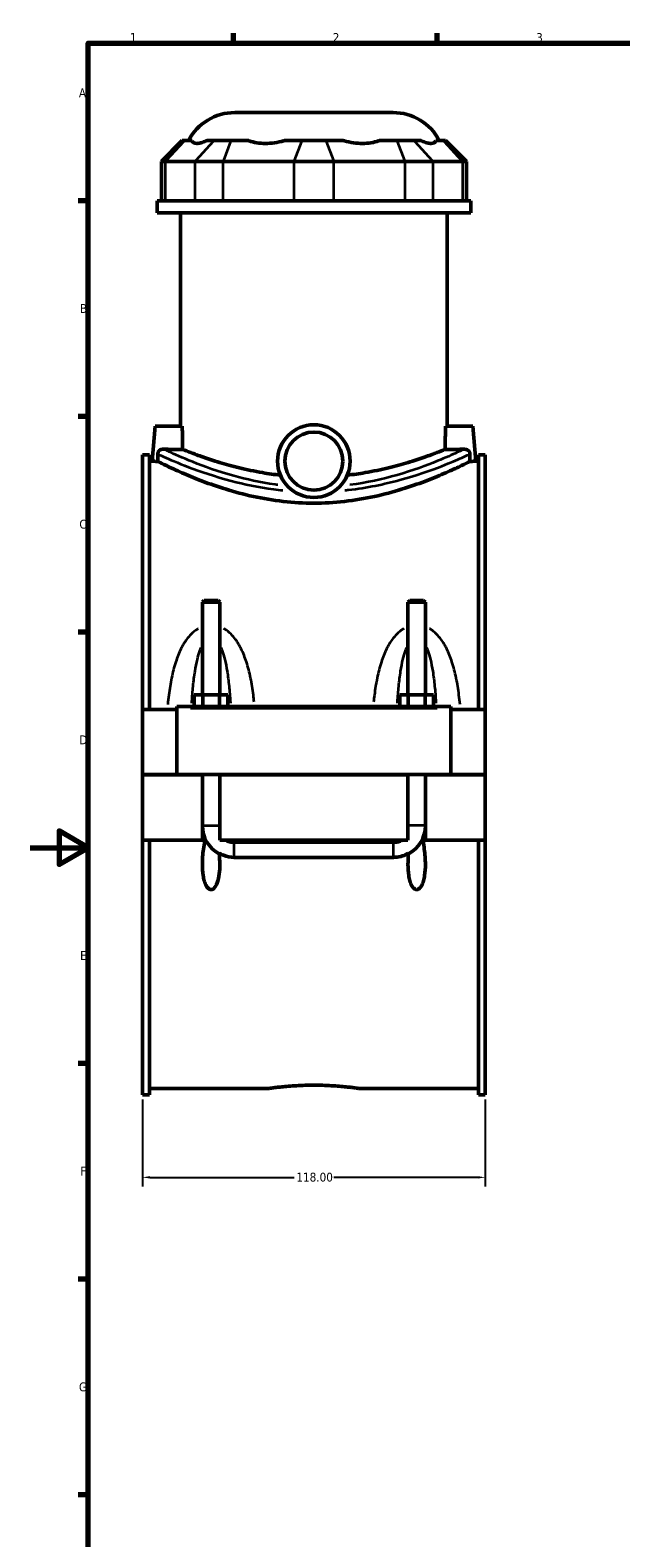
# Model space of a CAD drawing. Header units: millimetres. Extents: x 0 to 898, y -421 to 1001.
# Tile 3 of 6: x 0 to 203, y 59 to 578. Entities that reach past the tile are written whole.
import ezdxf

# ---------------------------------------------------------------- set-up
doc = ezdxf.new("R2010")
doc.units = ezdxf.units.MM
for name, color, linetype, lineweight in [('Border (ANSI)', 7, 'Continuous', 70), ('Dimension (ANSI)', 7, 'Continuous', 25), ('Visible (ANSI)', 7, 'Continuous', 50), ('Visible Narrow (ANSI)', 7, 'Continuous', 35)]:
    doc.layers.add(name, color=color, linetype=linetype, lineweight=lineweight)
doc.styles.add('Note Text (ANSI)', font='tahoma.ttf')
doc.dimstyles.new('Default - mm (ANSI)', dxfattribs={"dimtxt": 3.048, "dimasz": 2.5, "dimexe": 3.175, "dimexo": 1.6002, "dimgap": 0.8, "dimtad": 0, "dimtoh": 1, "dimrnd": 1e-08, "dimzin": 4, "dimdsep": 46, "dimtxsty": 'Note Text (ANSI)', "dimcen": 0.09, "dimdle": 10, "dimclrd": 256, "dimclre": 256, "dimclrt": 256, "dimadec": 1, "dimazin": 1, "dimtfac": 1, "dimtofl": 0, "dimtmove": 0, "dimatfit": 3, "dimfxl": 1, "dimtolj": 1, "dimtzin": 4, "dimlwd": -1, "dimlwe": -1, "dimarcsym": 0})

# ---------------------------------------------------------------- blocks, each defined once
blk = doc.blocks.new('Borders Default Border')
at = {"layer": 'Border (ANSI)'}
for p, q in [((70.08, 574), (70.08, 577.45)), ((140.17, 574), (140.17, 577.45)), ((20, 519.75), (16.55, 519.75)), ((20, 445.5), (16.55, 445.5)), ((20, 371.25), (16.55, 371.25)), ((20, 222.75), (16.55, 222.75)), ((20, 148.5), (16.55, 148.5)), ((20, 74.25), (16.55, 74.25))]:
    blk.add_line(p, q, dxfattribs=at)
at = {"layer": 'Border (ANSI)', "flags": 128}
for points in [[(20, 20), (20, 574), (821, 574), (821, 20), (20, 20)], [(0, 297), (20, 297), (10, 302.77), (10, 291.23), (20, 297)]]:
    blk.add_lwpolyline(points, dxfattribs=at)
at = {"layer": 'Border (ANSI)', "color": 230, "true_color": 0xff0080, "char_height": 3.05, "attachment_point": 7, "style": 'Note Text (ANSI)'}
for s, insert in [('1', (34.35, 574.4)), ('2', (104.2, 574.4)), ('3', (174.26, 574.34)), ('A', (16.78, 555.35)), ('B', (17.15, 481.1)), ('C', (16.95, 406.8)), ('D', (16.96, 332.6)), ('E', (17.21, 258.35)), ('F', (17.29, 184.1)), ('G', (16.81, 109.79))]:
    blk.add_mtext(s, dxfattribs=dict(at, insert=insert))
blk = doc.blocks.new('*D8')
at = {"layer": 'Defpoints', "color": 0, "transparency": 16777216}
for p in [(38.72, 211.93), (156.72, 211.93), (156.72, 183.5)]:
    blk.add_point(p, dxfattribs=at)
at = {"layer": 'Dimension (ANSI)', "transparency": 16777216}
for p, q in [((38.72, 210.33), (38.72, 180.33)), ((156.72, 210.33), (156.72, 180.33)), ((41.22, 183.5), (90.88, 183.5)), ((154.22, 183.5), (104.56, 183.5))]:
    blk.add_line(p, q, dxfattribs=at)
for points in [[(41.22, 183.92), (41.22, 183.09), (38.72, 183.5)], [(154.22, 183.92), (154.22, 183.09), (156.72, 183.5)]]:
    blk.add_solid(points, dxfattribs=at)
at = {"layer": 'Dimension (ANSI)', "color": 230, "true_color": 0xff0080, "transparency": 16777216, "insert": (91.68, 185.1), "char_height": 3.048, "attachment_point": 1, "style": 'Note Text (ANSI)'}
blk.add_mtext('\\A1;118.00', dxfattribs=at)

msp = doc.modelspace()

# ---------------------------------------------------------------- linework, layer by layer
at = {"layer": 'Visible (ANSI)'}
for p, q in [((70.467, 550.087), (124.964, 550.087)), ((52.398, 540.427), (45.198, 533.227)), ((52.398, 540.427), (53.22, 540.427)), ((55.741, 540.427), (53.22, 540.427)), ((63.33, 540.427), (60.809, 540.427)), ((63.33, 540.427), (69.175, 540.427)), ((75.261, 540.427), (69.175, 540.427)), ((93.582, 540.427), (87.496, 540.427)), ((93.582, 540.427), (101.848, 540.427)), ((107.934, 540.427), (101.848, 540.427)), ((126.255, 540.427), (120.17, 540.427)), ((126.255, 540.427), (132.1, 540.427)), ((134.621, 540.427), (132.1, 540.427)), ((142.21, 540.427), (139.689, 540.427)), ((142.21, 540.427), (143.032, 540.427)), ((143.032, 540.427), (150.232, 533.227)), ((46.569, 533.227), (45.198, 533.227)), ((45.198, 533.227), (45.198, 519.727)), ((46.569, 533.227), (56.678, 533.227)), ((66.42, 533.227), (56.678, 533.227)), ((66.42, 533.227), (90.827, 533.227)), ((104.604, 533.227), (90.827, 533.227)), ((104.604, 533.227), (129.011, 533.227)), ((138.752, 533.227), (129.011, 533.227)), ((138.752, 533.227), (148.862, 533.227)), ((150.232, 533.227), (148.862, 533.227)), ((150.232, 533.227), (150.232, 519.727)), ((151.715, 519.727), (43.715, 519.727)), ((43.715, 515.587), (43.715, 519.727)), ((151.715, 515.587), (151.715, 519.727)), ((151.715, 515.587), (43.715, 515.587)), ((51.815, 442.087), (51.815, 515.587)), ((143.615, 442.087), (143.615, 515.587)), ((43.015, 442.087), (41.965, 430.087)), ((52.393, 442.087), (43.015, 442.087)), ((143.037, 442.087), (152.415, 442.087)), ((152.415, 442.087), (153.465, 430.087)), ((38.715, 432.247), (38.715, 344.587)), ((38.715, 432.247), (41.075, 432.247)), ((41.075, 344.587), (41.075, 432.247)), ((154.355, 344.587), (154.355, 432.247)), ((154.355, 432.247), (156.715, 432.247)), ((156.715, 432.247), (156.715, 344.587)), ((41.965, 430.087), (41.075, 430.087)), ((154.355, 430.087), (153.465, 430.087)), ((59.915, 382.137), (59.315, 381.537)), ((59.315, 381.537), (59.315, 349.587)), ((65.315, 381.537), (59.315, 381.537)), ((59.915, 382.137), (64.715, 382.137)), ((64.715, 382.137), (65.315, 381.537)), ((65.315, 381.537), (65.315, 349.587)), ((130.715, 382.137), (130.115, 381.537)), ((130.115, 349.587), (130.115, 381.537)), ((136.115, 381.537), (130.115, 381.537)), ((130.715, 382.137), (135.515, 382.137)), ((135.515, 382.137), (136.115, 381.537)), ((136.115, 349.587), (136.115, 381.537)), ((56.542, 345.587), (56.542, 349.587)), ((56.542, 349.587), (59.429, 349.587)), ((59.429, 345.587), (59.429, 349.587)), ((59.429, 349.587), (65.202, 349.587)), ((65.202, 345.587), (65.202, 349.587)), ((65.202, 349.587), (68.089, 349.587)), ((68.089, 345.587), (68.089, 349.587)), ((127.342, 349.587), (130.229, 349.587)), ((127.342, 345.587), (127.342, 349.587)), ((130.229, 345.587), (130.229, 349.587)), ((130.229, 349.587), (136.002, 349.587)), ((136.002, 345.587), (136.002, 349.587)), ((136.002, 349.587), (138.889, 349.587)), ((138.889, 345.587), (138.889, 349.587)), ((50.515, 344.587), (38.715, 344.587)), ((38.715, 322.137), (38.715, 344.587)), ((50.515, 345.087), (50.515, 345.587)), ((144.915, 345.587), (50.515, 345.587)), ((50.515, 322.137), (50.515, 345.087)), ((144.915, 345.587), (144.915, 345.087)), ((144.915, 345.087), (144.915, 322.137)), ((156.715, 344.587), (144.915, 344.587)), ((156.715, 344.587), (156.715, 322.137)), ((38.715, 322.137), (50.515, 322.137)), ((38.715, 299.587), (38.715, 322.037)), ((59.315, 322.037), (38.715, 322.037)), ((144.915, 322.137), (50.515, 322.137)), ((59.315, 322.137), (59.315, 322.037)), ((59.315, 299.587), (59.315, 322.037)), ((65.315, 322.137), (65.315, 322.037)), ((65.315, 322.037), (65.315, 299.587)), ((130.115, 322.037), (65.315, 322.037)), ((130.115, 322.037), (130.115, 322.137)), ((130.115, 299.587), (130.115, 322.037)), ((136.115, 322.037), (136.115, 322.137)), ((136.115, 322.037), (136.115, 299.587)), ((156.715, 322.037), (136.115, 322.037)), ((144.915, 322.137), (156.715, 322.137)), ((156.715, 322.037), (156.715, 299.587)), ((59.315, 299.587), (38.715, 299.587)), ((38.715, 299.587), (38.715, 211.927)), ((41.075, 211.927), (41.075, 299.587)), ((60.203, 299.587), (59.315, 299.587)), ((60.517, 299.587), (60.203, 299.587)), ((130.115, 299.587), (65.315, 299.587)), ((70.315, 298.85), (125.115, 298.85)), ((135.228, 299.587), (134.913, 299.587)), ((136.115, 299.587), (135.228, 299.587)), ((156.715, 299.587), (136.115, 299.587)), ((154.355, 211.927), (154.355, 299.587)), ((156.715, 299.587), (156.715, 211.927)), ((125.115, 293.669), (70.315, 293.669)), ((82.035, 214.087), (41.075, 214.087)), ((154.355, 214.087), (113.395, 214.087)), ((38.715, 211.927), (41.075, 211.927)), ((154.355, 211.927), (156.715, 211.927))]:
    msp.add_line(p, q, dxfattribs=at)
for radius in [12.5, 10]:
    msp.add_circle((97.715, 430.087), radius, dxfattribs=at)
for centre, radius, start, end in [((70.467, 532.087), 18, 90, 152.39759), ((124.964, 532.087), 18, 27.60241, 90), ((70.315, 304.587), 11, 180, 241.91985), ((125.115, 304.587), 11, 298.08015, 0)]:
    msp.add_arc(centre, radius, start, end, dxfattribs=at)
for points, knots in [([(55.741, 540.427), (55.747, 540.404), (55.753, 540.381), (55.847, 540.061), (56.037, 539.819), (56.596, 539.507), (56.964, 539.437), (57.36, 539.437), (57.757, 539.437), (58.255, 539.507), (59.39, 539.819), (60.027, 540.061), (60.712, 540.381), (60.76, 540.404), (60.809, 540.427)], [4.7880276, 4.7880276, 4.7880276, 4.7880276, 4.8109802, 4.8109802, 5.1218017, 5.1218017, 5.4326233, 5.4326233, 5.4326233, 5.7434448, 5.7434448, 6.0542663, 6.0542663, 6.0772189, 6.0772189, 6.0772189, 6.0772189]), ([(75.261, 540.427), (75.318, 540.404), (75.375, 540.381), (76.192, 540.061), (77.098, 539.819), (79.024, 539.507), (80.043, 539.437), (81, 539.437), (81.957, 539.437), (83.03, 539.507), (85.194, 539.819), (86.285, 540.061), (87.347, 540.381), (87.421, 540.404), (87.496, 540.427)], [4.7880276, 4.7880276, 4.7880276, 4.7880276, 4.8109802, 4.8109802, 5.1218017, 5.1218017, 5.4326233, 5.4326233, 5.4326233, 5.7434448, 5.7434448, 6.0542663, 6.0542663, 6.0772189, 6.0772189, 6.0772189, 6.0772189]), ([(107.934, 540.427), (108.01, 540.404), (108.084, 540.381), (109.146, 540.061), (110.237, 539.819), (112.401, 539.507), (113.474, 539.437), (114.431, 539.437), (115.388, 539.437), (116.407, 539.507), (118.332, 539.819), (119.238, 540.061), (120.055, 540.381), (120.112, 540.404), (120.17, 540.427)], [4.7880276, 4.7880276, 4.7880276, 4.7880276, 4.8109802, 4.8109802, 5.1218017, 5.1218017, 5.4326233, 5.4326233, 5.4326233, 5.7434448, 5.7434448, 6.0542663, 6.0542663, 6.0772189, 6.0772189, 6.0772189, 6.0772189]), ([(134.621, 540.427), (134.671, 540.404), (134.719, 540.381), (135.403, 540.061), (136.04, 539.819), (137.175, 539.507), (137.674, 539.437), (138.07, 539.437), (138.467, 539.437), (138.835, 539.507), (139.394, 539.819), (139.584, 540.061), (139.678, 540.381), (139.684, 540.404), (139.689, 540.427)], [4.7880276, 4.7880276, 4.7880276, 4.7880276, 4.8109802, 4.8109802, 5.1218017, 5.1218017, 5.4326233, 5.4326233, 5.4326233, 5.7434448, 5.7434448, 6.0542663, 6.0542663, 6.0772189, 6.0772189, 6.0772189, 6.0772189]), ([(43.962, 432.495), (43.961, 432.547), (43.963, 432.599), (43.969, 432.666), (43.97, 432.68), (43.973, 432.708), (43.975, 432.722), (43.981, 432.764), (43.985, 432.791), (44.001, 432.875), (44.015, 432.929), (44.066, 433.093), (44.112, 433.196), (44.255, 433.449), (44.368, 433.584), (44.674, 433.865), (44.903, 434.002), (45.411, 434.174), (45.675, 434.213), (45.945, 434.202)], [0, 0, 0, 0, 0.01585642, 0.01585642, 0.02007324, 0.02007324, 0.02429267, 0.02429267, 0.03273984, 0.03273984, 0.04983828, 0.04983828, 0.08576027, 0.08576027, 0.14619808, 0.14619808, 0.23754008, 0.23754008, 0.321378, 0.321378, 0.321378, 0.321378]), ([(43.962, 432.495), (43.964, 432.375), (43.966, 432.255), (43.979, 431.405), (43.991, 430.674), (44.002, 429.944)], [1.14164299, 1.14164299, 1.14164299, 1.14164299, 1.17481017, 1.17481017, 1.37685657, 1.37685657, 1.37685657, 1.37685657]), ([(52.509, 434.126), (51.844, 434.114), (51.166, 434.108), (50.515, 434.108), (49.487, 434.108), (48.39, 434.124), (46.877, 434.166), (46.393, 434.183), (45.945, 434.202)], [-0.19514593, -0.19514593, -0.19514593, -0.19514593, 0, 0, 0, 0.30854985, 0.30854985, 0.46331928, 0.46331928, 0.46331928, 0.46331928]), ([(86.191, 425.246), (84.104, 425.479), (82.048, 425.772), (77.235, 426.59), (74.539, 427.16), (69.561, 428.369), (67.279, 429.006), (63.242, 430.225), (61.343, 430.851), (57.984, 432.019), (56.525, 432.561), (54.172, 433.46), (53.276, 433.817), (52.624, 434.079), (52.565, 434.103), (52.509, 434.126)], [1.1336885, 1.1336885, 1.1336885, 1.1336885, 1.7524636, 1.7524636, 2.6286954, 2.6286954, 3.5049272, 3.5049272, 4.3801862, 4.3801862, 5.2554452, 5.2554452, 6.1307042, 6.1307042, 6.2239884, 6.2239884, 6.2239884, 6.2239884]), ([(142.922, 434.126), (142.866, 434.103), (142.806, 434.079), (142.154, 433.817), (141.259, 433.46), (138.906, 432.561), (137.446, 432.019), (134.088, 430.851), (132.189, 430.225), (128.152, 429.006), (125.87, 428.369), (120.892, 427.16), (118.196, 426.59), (113.383, 425.772), (111.326, 425.479), (109.24, 425.246)], [21.7998642, 21.7998642, 21.7998642, 21.7998642, 21.8931484, 21.8931484, 22.7684074, 22.7684074, 23.6436664, 23.6436664, 24.5189253, 24.5189253, 25.3951571, 25.3951571, 26.271389, 26.271389, 26.8901641, 26.8901641, 26.8901641, 26.8901641]), ([(149.485, 434.202), (149.038, 434.183), (148.555, 434.166), (147.042, 434.124), (145.945, 434.108), (144.265, 434.108), (143.586, 434.114), (142.922, 434.126)], [-2.93083318, -2.93083318, -2.93083318, -2.93083318, -2.77630236, -2.77630236, -2.46749396, -2.46749396, -2.27234804, -2.27234804, -2.27234804, -2.27234804]), ([(149.485, 434.202), (149.527, 434.203), (149.569, 434.204), (149.963, 434.198), (150.287, 434.109), (150.794, 433.84), (150.992, 433.673), (151.238, 433.352), (151.323, 433.203), (151.424, 432.913), (151.452, 432.785), (151.464, 432.638), (151.465, 432.624), (151.467, 432.596), (151.467, 432.582), (151.469, 432.543), (151.469, 432.519), (151.468, 432.495)], [0, 0, 0, 0, 0.01516946, 0.01516946, 0.14420475, 0.14420475, 0.25577732, 0.25577732, 0.32832386, 0.32832386, 0.38069531, 0.38069531, 0.38621058, 0.38621058, 0.39175639, 0.39175639, 0.40134582, 0.40134582, 0.40134582, 0.40134582]), ([(151.428, 429.944), (151.44, 430.674), (151.452, 431.405), (151.465, 432.255), (151.467, 432.375), (151.468, 432.495)], [0.97276377, 0.97276377, 0.97276377, 0.97276377, 1.17481017, 1.17481017, 1.20797735, 1.20797735, 1.20797735, 1.20797735]), ([(44.002, 429.944), (43.439, 429.979), (42.958, 430.012), (42.179, 430.07), (41.965, 430.087), (41.965, 430.087)], [3.29534838, 3.29534838, 3.29534838, 3.29534838, 3.55060801, 3.55060801, 3.8732498, 3.8732498, 3.8732498, 3.8732498]), ([(97.715, 415.618), (94.251, 415.618), (90.694, 415.816), (83.665, 416.603), (80.192, 417.19), (73.565, 418.631), (70.405, 419.484), (64.571, 421.278), (61.898, 422.218), (57.171, 424.004), (54.946, 424.918), (51.003, 426.619), (49.285, 427.406), (46.509, 428.711), (45.449, 429.229), (44.423, 429.735), (44.173, 429.859), (44.002, 429.944)], [0, 0, 0, 0, 1.039271, 1.039271, 2.0785421, 2.0785421, 3.1178131, 3.1178131, 4.1570842, 4.1570842, 5.1935221, 5.1935221, 6.22996, 6.22996, 7.266398, 7.266398, 7.7533391, 7.7533391, 7.7533391, 7.7533391]), ([(151.428, 429.944), (151.257, 429.859), (151.008, 429.735), (149.981, 429.229), (148.922, 428.711), (146.146, 427.406), (144.428, 426.619), (140.485, 424.918), (138.259, 424.004), (133.533, 422.218), (130.86, 421.278), (125.026, 419.484), (121.865, 418.631), (115.238, 417.19), (111.766, 416.603), (104.736, 415.816), (101.18, 415.618), (97.715, 415.618)], [25.4580046, 25.4580046, 25.4580046, 25.4580046, 25.9449457, 25.9449457, 26.9813837, 26.9813837, 28.0178216, 28.0178216, 29.0542595, 29.0542595, 30.0935306, 30.0935306, 31.1328016, 31.1328016, 32.1720727, 32.1720727, 33.2113437, 33.2113437, 33.2113437, 33.2113437]), ([(153.465, 430.087), (153.465, 430.087), (153.251, 430.07), (152.472, 430.012), (151.992, 429.979), (151.428, 429.944)], [3.8732498, 3.8732498, 3.8732498, 3.8732498, 4.19589159, 4.19589159, 4.45115122, 4.45115122, 4.45115122, 4.45115122]), ([(65.114, 295.123), (65.247, 293.784), (65.315, 292.452), (65.315, 290.211), (65.268, 289.089), (65.002, 286.886), (64.786, 285.804), (64.192, 284.187), (63.822, 283.42), (63.147, 282.835), (62.996, 282.73), (62.666, 282.583), (62.487, 282.543), (62.186, 282.543), (62.049, 282.566), (61.788, 282.655), (61.665, 282.72), (61.186, 283.039), (60.872, 283.461), (60.357, 284.364), (60.143, 284.939), (59.798, 286.143), (59.67, 286.774), (59.38, 288.698), (59.315, 290.022), (59.315, 292.891), (59.439, 294.716), (59.8, 297.444), (59.949, 298.351), (60.153, 299.353), (60.178, 299.47), (60.203, 299.587)], [0.941888, 0.941888, 0.941888, 0.941888, 1.3221652, 1.3221652, 1.6433535, 1.6433535, 1.9645418, 1.9645418, 2.1897078, 2.1897078, 2.2412119, 2.2412119, 2.2927161, 2.2927161, 2.3314025, 2.3314025, 2.3700889, 2.3700889, 2.5080121, 2.5080121, 2.6981294, 2.6981294, 2.8882467, 2.8882467, 3.2684813, 3.2684813, 3.7863824, 3.7863824, 4.0453329, 4.0453329, 4.0799213, 4.0799213, 4.0799213, 4.0799213]), ([(67.207, 299.587), (67.69, 299.347), (68.199, 299.162), (69.247, 298.913), (69.779, 298.85), (70.315, 298.85)], [0.00074365, 0.00074365, 0.00074365, 0.00074365, 0.16351301, 0.16351301, 0.32446469, 0.32446469, 0.32446469, 0.32446469]), ([(125.115, 298.85), (125.651, 298.85), (126.184, 298.913), (127.232, 299.161), (127.74, 299.347), (128.224, 299.587)], [0, 0, 0, 0, 0.16079323, 0.16079323, 0.32348431, 0.32348431, 0.32348431, 0.32348431]), ([(135.228, 299.587), (135.253, 299.47), (135.277, 299.353), (135.481, 298.351), (135.63, 297.444), (135.992, 294.716), (136.115, 292.891), (136.115, 290.022), (136.05, 288.698), (135.761, 286.774), (135.633, 286.143), (135.287, 284.939), (135.073, 284.364), (134.559, 283.461), (134.244, 283.039), (133.766, 282.72), (133.643, 282.655), (133.382, 282.566), (133.244, 282.543), (132.986, 282.543), (132.849, 282.566), (132.588, 282.655), (132.465, 282.72), (131.986, 283.039), (131.672, 283.461), (131.157, 284.364), (130.943, 284.939), (130.598, 286.143), (130.47, 286.774), (130.18, 288.698), (130.115, 290.022), (130.115, 292.463), (130.183, 293.782), (130.316, 295.123)], [0.5085889, 0.5085889, 0.5085889, 0.5085889, 0.5431774, 0.5431774, 0.8021279, 0.8021279, 1.3200289, 1.3200289, 1.7002635, 1.7002635, 1.8903809, 1.8903809, 2.0804982, 2.0804982, 2.2184213, 2.2184213, 2.2571077, 2.2571077, 2.2957942, 2.2957942, 2.3344806, 2.3344806, 2.373167, 2.373167, 2.5110902, 2.5110902, 2.7012075, 2.7012075, 2.8913248, 2.8913248, 3.2715594, 3.2715594, 3.6553668, 3.6553668, 3.6553668, 3.6553668]), ([(70.315, 293.669), (69.035, 293.669), (67.762, 293.909), (66.069, 294.589), (65.578, 294.836), (65.114, 295.123)], [0, 0, 0, 0, 0.3841635, 0.3841635, 0.55018775, 0.55018775, 0.55018775, 0.55018775]), ([(130.316, 295.123), (130.185, 295.042), (130.051, 294.964), (129.19, 294.488), (128.412, 294.182), (126.791, 293.772), (125.954, 293.669), (125.115, 293.669)], [0.59365602, 0.59365602, 0.59365602, 0.59365602, 0.64024738, 0.64024738, 0.88941786, 0.88941786, 1.13952238, 1.13952238, 1.13952238, 1.13952238]), ([(82.035, 214.087), (82.035, 214.087), (82.13, 214.101), (82.527, 214.158), (82.83, 214.201), (83.631, 214.308), (84.129, 214.373), (85.28, 214.512), (85.933, 214.586), (87.323, 214.73), (88.109, 214.804), (89.82, 214.944), (90.745, 215.009), (92.677, 215.117), (93.684, 215.16), (95.71, 215.218), (96.729, 215.232), (97.715, 215.232)], [7.0985227, 7.0985227, 7.0985227, 7.0985227, 7.3942922, 7.3942922, 7.6900618, 7.6900618, 7.9858313, 7.9858313, 8.2816008, 8.2816008, 8.5773748, 8.5773748, 8.8731489, 8.8731489, 9.1689229, 9.1689229, 9.4646969, 9.4646969, 9.4646969, 9.4646969]), ([(97.715, 215.232), (98.701, 215.232), (99.72, 215.218), (101.747, 215.16), (102.754, 215.117), (104.685, 215.009), (105.611, 214.944), (107.322, 214.804), (108.107, 214.73), (109.498, 214.586), (110.151, 214.512), (111.302, 214.373), (111.8, 214.308), (112.6, 214.201), (112.903, 214.158), (113.301, 214.101), (113.395, 214.087), (113.395, 214.087)], [0, 0, 0, 0, 0.295774, 0.295774, 0.5915481, 0.5915481, 0.8873221, 0.8873221, 1.1830962, 1.1830962, 1.4788657, 1.4788657, 1.7746352, 1.7746352, 2.0704047, 2.0704047, 2.3661742, 2.3661742, 2.3661742, 2.3661742])]:
    msp.add_open_spline(points, degree=3, knots=knots, dxfattribs=at)
for points in [[(52.509, 434.126), (52.469, 436.785), (52.43, 439.458), (52.393, 442.087)], [(143.037, 442.087), (143.001, 439.458), (142.962, 436.785), (142.922, 434.126)]]:
    msp.add_open_spline(points, degree=3, dxfattribs=at)
at = {"layer": 'Visible Narrow (ANSI)'}
for p, q in [((52.888, 540.067), (46.901, 533.587)), ((62.998, 540.067), (57.011, 533.587)), ((69.037, 540.067), (66.558, 533.587)), ((93.445, 540.067), (90.965, 533.587)), ((101.986, 540.067), (104.466, 533.587)), ((126.393, 540.067), (128.873, 533.587)), ((132.433, 540.067), (138.42, 533.587)), ((142.543, 540.067), (148.529, 533.587)), ((46.569, 520.402), (46.569, 532.552)), ((56.678, 532.552), (56.678, 520.402)), ((66.42, 520.402), (66.42, 532.552)), ((90.827, 532.552), (90.827, 520.402)), ((104.604, 520.402), (104.604, 532.552)), ((129.011, 532.552), (129.011, 520.402)), ((138.752, 520.402), (138.752, 532.552)), ((148.862, 532.552), (148.862, 520.402)), ((55.235, 345.087), (140.195, 345.087)), ((59.352, 304.587), (65.278, 304.587)), ((136.078, 304.587), (130.152, 304.587)), ((70.315, 293.762), (70.315, 298.621)), ((125.115, 293.762), (125.115, 298.621))]:
    msp.add_line(p, q, dxfattribs=at)
for points, knots in [([(44.44, 432.278), (44.831, 432.101), (45.379, 431.855), (47.928, 430.732), (50.832, 429.478), (58.574, 426.532), (63.531, 424.821), (73.692, 422.145), (78.646, 421.106), (84.923, 420.28), (85.993, 420.155), (87.072, 420.045)], [-40.7790388, -40.7790388, -40.7790388, -40.7790388, -40.0821516, -40.0821516, -38.2288908, -38.2288908, -36.2458826, -36.2458826, -34.6669181, -34.6669181, -34.3462745, -34.3462745, -34.3462745, -34.3462745]), ([(85.334, 421.886), (84.997, 421.929), (84.66, 421.974), (79.282, 422.719), (74.492, 423.775), (64.67, 426.494), (59.879, 428.234), (52.395, 431.227), (49.587, 432.501), (47.269, 433.575), (46.83, 433.782), (46.483, 433.946)], [34.5620109, 34.5620109, 34.5620109, 34.5620109, 34.6669181, 34.6669181, 36.2458826, 36.2458826, 38.2288908, 38.2288908, 40.0821516, 40.0821516, 40.6279027, 40.6279027, 40.6279027, 40.6279027]), ([(108.359, 420.045), (108.788, 420.089), (109.216, 420.135), (115.989, 420.904), (121.995, 422.169), (132.955, 425.155), (137.85, 426.888), (144.65, 429.52), (146.999, 430.519), (149.705, 431.699), (150.48, 432.047), (150.99, 432.278)], [-32.2711614, -32.2711614, -32.2711614, -32.2711614, -32.1436139, -32.1436139, -30.2438969, -30.2438969, -28.2388175, -28.2388175, -26.7465313, -26.7465313, -25.8384094, -25.8384094, -25.8384094, -25.8384094]), ([(148.947, 433.946), (148.466, 433.718), (147.807, 433.409), (145.357, 432.285), (143.086, 431.269), (136.512, 428.594), (131.78, 426.834), (121.425, 423.867), (115.918, 422.633), (110.097, 421.886)], [25.9895455, 25.9895455, 25.9895455, 25.9895455, 26.7465313, 26.7465313, 28.2388175, 28.2388175, 30.2438969, 30.2438969, 32.0554252, 32.0554252, 32.0554252, 32.0554252]), ([(57.894, 372.395), (57.789, 372.335), (57.686, 372.273), (56.809, 371.726), (56.099, 371.146), (54.879, 369.932), (54.354, 369.311), (53.136, 367.655), (52.5, 366.576), (51.237, 364.034), (50.654, 362.544), (49.564, 359.19), (49.093, 357.309), (48.314, 353.48), (48.006, 351.533), (47.612, 348.472), (47.489, 347.374), (47.38, 346.269)], [-3.740483, -3.740483, -3.740483, -3.740483, -3.7040751, -3.7040751, -3.4273525, -3.4273525, -3.1810748, -3.1810748, -2.8041829, -2.8041829, -2.3287248, -2.3287248, -1.7626663, -1.7626663, -1.1975841, -1.1975841, -0.8842162, -0.8842162, -0.8842162, -0.8842162]), ([(77.153, 347.214), (77.07, 348.001), (76.978, 348.784), (76.625, 351.533), (76.317, 353.48), (75.537, 357.309), (75.066, 359.19), (73.977, 362.544), (73.394, 364.034), (72.13, 366.576), (71.494, 367.655), (70.276, 369.311), (69.752, 369.932), (68.531, 371.146), (67.822, 371.726), (66.931, 372.281), (66.815, 372.351), (66.696, 372.418)], [-7.4391926, -7.4391926, -7.4391926, -7.4391926, -7.2153702, -7.2153702, -6.650288, -6.650288, -6.0842295, -6.0842295, -5.6087714, -5.6087714, -5.2318795, -5.2318795, -4.9856018, -4.9856018, -4.7088792, -4.7088792, -4.6677584, -4.6677584, -4.6677584, -4.6677584]), ([(128.734, 372.418), (128.616, 372.351), (128.499, 372.281), (127.609, 371.726), (126.899, 371.146), (125.679, 369.932), (125.154, 369.311), (123.936, 367.655), (123.3, 366.576), (122.037, 364.034), (121.454, 362.544), (120.364, 359.19), (119.893, 357.309), (119.114, 353.48), (118.806, 351.533), (118.452, 348.784), (118.361, 348.001), (118.277, 347.214)], [-3.7452793, -3.7452793, -3.7452793, -3.7452793, -3.7041584, -3.7041584, -3.4274358, -3.4274358, -3.1811578, -3.1811578, -2.8042657, -2.8042657, -2.3288074, -2.3288074, -1.7627488, -1.7627488, -1.1976691, -1.1976691, -0.973845, -0.973845, -0.973845, -0.973845]), ([(148.051, 346.269), (147.941, 347.374), (147.818, 348.472), (147.425, 351.533), (147.117, 353.48), (146.337, 357.309), (145.866, 359.19), (144.777, 362.544), (144.194, 364.034), (142.93, 366.576), (142.294, 367.655), (141.076, 369.311), (140.552, 369.932), (139.331, 371.146), (138.622, 371.726), (137.744, 372.273), (137.641, 372.335), (137.537, 372.395)], [-7.5288215, -7.5288215, -7.5288215, -7.5288215, -7.215452, -7.215452, -6.6503723, -6.6503723, -6.0843136, -6.0843136, -5.6088554, -5.6088554, -5.2319633, -5.2319633, -4.9856853, -4.9856853, -4.7089627, -4.7089627, -4.6725547, -4.6725547, -4.6725547, -4.6725547]), ([(55.664, 346.763), (55.674, 346.933), (55.685, 347.104), (55.811, 349.079), (55.951, 350.864), (56.305, 354.374), (56.519, 356.098), (57.015, 359.172), (57.28, 360.538), (57.854, 362.869), (58.143, 363.858), (58.621, 365.168), (58.772, 365.548), (58.933, 365.91)], [1.1442239, 1.1442239, 1.1442239, 1.1442239, 1.1975841, 1.1975841, 1.7626663, 1.7626663, 2.3287248, 2.3287248, 2.8041829, 2.8041829, 3.1810748, 3.1810748, 3.3421335, 3.3421335, 3.3421335, 3.3421335]), ([(65.697, 365.91), (65.858, 365.548), (66.01, 365.168), (66.488, 363.858), (66.777, 362.869), (67.351, 360.538), (67.616, 359.172), (68.111, 356.098), (68.325, 354.374), (68.68, 350.864), (68.82, 349.079), (68.946, 347.104), (68.956, 346.933), (68.967, 346.763)], [5.0708208, 5.0708208, 5.0708208, 5.0708208, 5.2318795, 5.2318795, 5.6087714, 5.6087714, 6.0842295, 6.0842295, 6.650288, 6.650288, 7.2153702, 7.2153702, 7.2687304, 7.2687304, 7.2687304, 7.2687304]), ([(126.464, 346.763), (126.474, 346.933), (126.485, 347.104), (126.611, 349.079), (126.751, 350.864), (127.105, 354.374), (127.319, 356.098), (127.815, 359.172), (128.08, 360.538), (128.654, 362.869), (128.943, 363.858), (129.421, 365.168), (129.572, 365.548), (129.733, 365.91)], [1.1443073, 1.1443073, 1.1443073, 1.1443073, 1.1976691, 1.1976691, 1.7627488, 1.7627488, 2.3288074, 2.3288074, 2.8042657, 2.8042657, 3.1811578, 3.1811578, 3.3422169, 3.3422169, 3.3422169, 3.3422169]), ([(136.497, 365.91), (136.658, 365.548), (136.81, 365.168), (137.288, 363.858), (137.577, 362.869), (138.151, 360.538), (138.416, 359.172), (138.911, 356.098), (139.125, 354.374), (139.48, 350.864), (139.62, 349.079), (139.746, 347.104), (139.756, 346.933), (139.767, 346.763)], [5.0709041, 5.0709041, 5.0709041, 5.0709041, 5.2319633, 5.2319633, 5.6088554, 5.6088554, 6.0843136, 6.0843136, 6.6503723, 6.6503723, 7.215452, 7.215452, 7.2688138, 7.2688138, 7.2688138, 7.2688138])]:
    msp.add_open_spline(points, degree=3, knots=knots, dxfattribs=at)

# ---------------------------------------------------------------- block references
msp.add_blockref('Borders Default Border', (0, 0))

# ---------------------------------------------------------------- dimensions: what is measured, and where the dimension line sits
at = {"layer": 'Dimension (ANSI)'}
dim = msp.add_linear_dim(base=(156.715, 183.504), p1=(38.715, 211.927), p2=(156.715, 211.927), dimstyle='Default - mm (ANSI)', override={"dimtoh": 0, "dimdec": 2, "dimtp": 0, "dimtm": 0, "dimtdec": 2, "dimatfit": 1}, dxfattribs=at)
dim.commit()
dim.dimension.update_dxf_attribs({"geometry": '*D8', "text_midpoint": (97.715, 183.504), "dimtype": 160})

doc.saveas('drawing.dxf')
